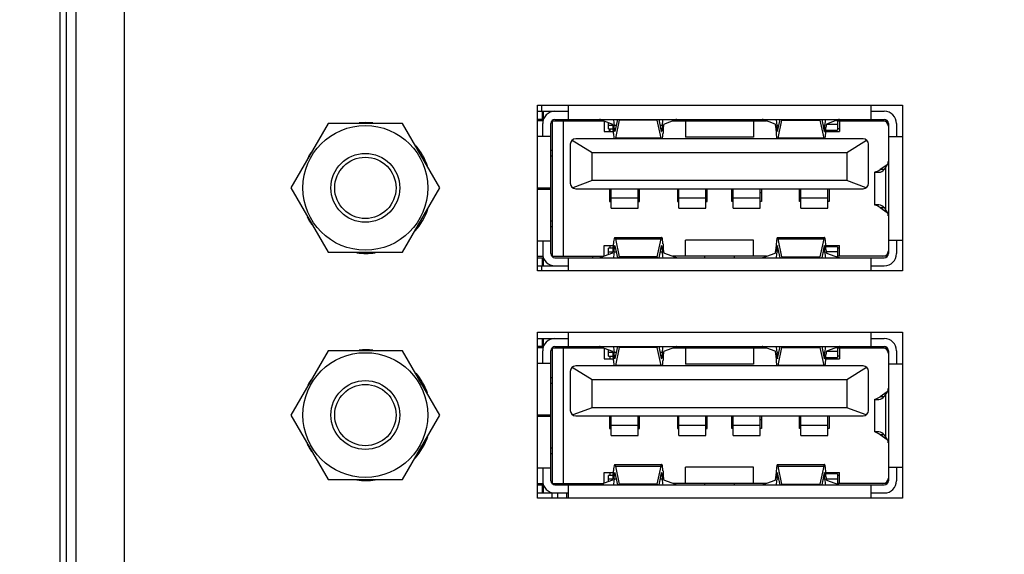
# Model space of a CAD drawing. Header units: inches. Extents: x 0 to 34, y 0 to 22.
# Tile 75 of 101: x 13.944 to 15.374, y 17.164 to 17.94. Entities that reach past the tile are written whole.
import ezdxf

# ---------------------------------------------------------------- set-up
doc = ezdxf.new("R2010")
doc.units = ezdxf.units.IN
doc.header["$LTSCALE"] = 1.87
doc.header["$MEASUREMENT"] = 0
doc.layers.get('0').update_dxf_attribs({"linetype": 'CONTINUOUS'})
for name, color, linetype in [('02___PRT_ALL_AXES', 7, 'CONTINUOUS'), ('DIMENSIONS', 7, 'CONTINUOUS'), ('ECAD_696540_01_39_0_65MM_THERM_', 7, 'CONTINUOUS'), ('ECAD_697391_01_47_0MM_10_1MMX14', 7, 'CONTINUOUS'), ('ECAD_711836_01_24_R_2_0603_PKO_', 7, 'CONTINUOUS'), ('ECAD_714577_01_98__4_DLW5BTN102', 7, 'CONTINUOUS'), ('ECAD_716276_01_122_C7343_REV2', 7, 'CONTINUOUS'), ('ECAD_716521_01_60_C0805_REV2', 7, 'CONTINUOUS'), ('THREAD', 7, 'CONTINUOUS')]:
    doc.layers.add(name, color=color, linetype=linetype)
doc.styles.get("Standard").update_dxf_attribs({"font": 'txt', "width": 0.8})
doc.dimstyles.new('DIMSTYLE_2', dxfattribs={"dimtxt": 0.125, "dimasz": 0.18, "dimexe": 0.125, "dimexo": 0.0625, "dimgap": 0.0625, "dimtad": 0, "dimtih": 1, "dimtoh": 1, "dimzin": 4, "dimdsep": 46, "dimtxsty": 'STANDARD', "dimblk": '_FILLED', "dimblk1": '_FILLED', "dimblk2": '_FILLED', "dimcen": 0.09, "dimazin": 1, "dimtp": 0.01, "dimtm": 0.01, "dimtfac": 1, "dimtofl": 0, "dimtmove": 0, "dimatfit": 3, "dimldrblk": '_FILLED', "dimfxl": 1, "dimtolj": 1, "dimtzin": 4, "dimarcsym": 0})

# ---------------------------------------------------------------- blocks, each defined once
blk = doc.blocks.new('_FILLED')
at = {"color": 0, "linetype": 'BYBLOCK'}
blk.add_solid([(0, 0), (-1, 0.1736), (-1, -0.1736)], dxfattribs=at)
blk = doc.blocks.new('*D22')
at = {"layer": 'DIMENSIONS', "color": 2, "linetype": 'CONTINUOUS'}
for p, q in [((12.4225, 17.2479), (12.305, 17.2479)), ((12.4225, 16.7334), (12.4225, 17.2479)), ((16.8544, 16.7334), (12.2975, 16.7334)), ((14.2376, 16.3968), (12.2975, 16.3968)), ((12.4225, 16.3968), (12.4225, 16.0368))]:
    blk.add_line(p, q, dxfattribs=at)
at = {"layer": 'DIMENSIONS', "color": 2, "linetype": 'CONTINUOUS', "xscale": 0.18, "yscale": 0.18, "zscale": 0.18}
for p, rotation in [((12.4225, 16.7334), 270), ((12.4225, 16.3968), 90)]:
    blk.add_blockref('_FILLED', p, dxfattribs=dict(at, rotation=rotation))
at = {"layer": 'DIMENSIONS', "color": 2, "linetype": 'CONTINUOUS', "insert": (12.2425, 17.3104), "char_height": 0.125, "width": 0.925, "attachment_point": 3, "line_spacing_factor": 0.9}
blk.add_mtext('.34{\\ftxt.shx;\\W1.000000;\\H0.125000; }[8.6]', dxfattribs=at)

msp = doc.modelspace()

# ---------------------------------------------------------------- linework, layer by layer
at = {"color": 7, "linetype": 'CONTINUOUS'}
for p, q in [((14.0022, 19.6896), (14.0022, 16.5722)), ((14.0118, 16.5722), (14.0118, 19.6896)), ((14.7407, 17.7953), (14.7407, 17.8162)), ((15.1797, 17.8162), (15.1797, 17.7953)), ((14.6957, 17.8071), (14.7407, 17.8071)), ((14.7023, 17.8071), (14.7023, 17.7953)), ((14.7045, 17.7958), (14.7045, 17.8071)), ((15.1797, 17.8071), (15.1993, 17.8071)), ((14.3918, 17.7894), (14.3378, 17.6959)), ((14.4998, 17.7894), (14.3918, 17.7894)), ((14.5538, 17.6959), (14.4998, 17.7894)), ((14.7044, 17.7953), (14.6957, 17.7953)), ((14.7037, 17.7933), (14.6957, 17.7933)), ((14.7033, 17.7711), (14.7033, 17.7894)), ((14.7151, 17.6004), (14.7151, 17.7894)), ((14.7166, 17.7933), (14.792, 17.7933)), ((14.7171, 17.7933), (14.7171, 17.5965)), ((14.721, 17.7953), (15.1993, 17.7953)), ((14.7328, 17.7933), (14.7328, 17.5965)), ((14.7874, 17.795), (14.8047, 17.7886)), ((14.7927, 17.7931), (14.7927, 17.7776)), ((14.7988, 17.7815), (14.7988, 17.7908)), ((14.8054, 17.7867), (14.7988, 17.7867)), ((14.8077, 17.7789), (14.8073, 17.7872)), ((14.8073, 17.7872), (14.8101, 17.7872)), ((14.8118, 17.7953), (14.8081, 17.7779)), ((14.8145, 17.7941), (14.8091, 17.7681)), ((14.8145, 17.7941), (14.8144, 17.7953)), ((14.8696, 17.7941), (14.8145, 17.7941)), ((14.8697, 17.7953), (14.8696, 17.7941)), ((14.8751, 17.7681), (14.8696, 17.7941)), ((14.876, 17.7779), (14.8723, 17.7953)), ((14.874, 17.7872), (14.8768, 17.7872)), ((14.8768, 17.7872), (14.8764, 17.7789)), ((14.8794, 17.7886), (14.8967, 17.795)), ((14.8921, 17.7933), (15.0282, 17.7933)), ((14.9108, 17.7933), (14.9108, 17.7697)), ((14.9385, 17.7953), (14.9385, 17.7933)), ((14.9818, 17.7953), (14.9818, 17.7933)), ((15.0092, 17.7933), (15.0092, 17.7697)), ((15.041, 17.7886), (15.0236, 17.795)), ((15.0435, 17.7872), (15.0439, 17.7789)), ((15.0435, 17.7872), (15.0463, 17.7872)), ((15.0444, 17.7779), (15.048, 17.7953)), ((15.0453, 17.7681), (15.0507, 17.7941)), ((15.0506, 17.7953), (15.0507, 17.7941)), ((15.0507, 17.7941), (15.1058, 17.7941)), ((15.1058, 17.7941), (15.1059, 17.7953)), ((15.1058, 17.7941), (15.1113, 17.7681)), ((15.1086, 17.7953), (15.1122, 17.7779)), ((15.1103, 17.7872), (15.113, 17.7872)), ((15.1126, 17.7789), (15.113, 17.7872)), ((15.1314, 17.788), (15.1152, 17.788)), ((15.1329, 17.795), (15.1156, 17.7886)), ((15.1299, 17.7939), (15.1314, 17.7939)), ((15.1314, 17.7945), (15.1314, 17.7796)), ((15.1314, 17.7933), (15.2037, 17.7933)), ((15.1344, 17.7933), (15.1344, 17.7776)), ((15.2053, 17.7894), (15.2053, 17.6004)), ((15.2171, 17.7894), (15.2171, 17.7703)), ((14.6957, 17.7711), (14.7151, 17.7711)), ((14.7927, 17.7776), (14.806, 17.7776)), ((14.7988, 17.7815), (14.8058, 17.7815)), ((14.8009, 17.7815), (14.8009, 17.7776)), ((14.8061, 17.7751), (14.8057, 17.7833)), ((14.8083, 17.7789), (14.8077, 17.7789)), ((14.8764, 17.7789), (14.8758, 17.7789)), ((14.8784, 17.7833), (14.878, 17.7751)), ((15.042, 17.7833), (15.0424, 17.7751)), ((15.0446, 17.7789), (15.0439, 17.7789)), ((15.1126, 17.7789), (15.112, 17.7789)), ((15.1142, 17.7751), (15.1146, 17.7833)), ((15.1143, 17.7776), (15.1344, 17.7776)), ((15.1144, 17.7796), (15.1314, 17.7796)), ((15.1344, 17.7815), (15.1314, 17.7815)), ((14.7434, 17.7593), (14.7434, 17.7026)), ((14.7463, 17.7654), (14.7749, 17.7475)), ((15.1686, 17.7672), (14.7513, 17.7672)), ((14.8751, 17.7681), (14.8091, 17.7681)), ((15.0092, 17.7697), (14.9108, 17.7697)), ((15.1113, 17.7681), (15.0453, 17.7681)), ((15.145, 17.7475), (15.1736, 17.7654)), ((15.1765, 17.7026), (15.1765, 17.7593)), ((15.2053, 17.7703), (15.2257, 17.7703)), ((14.7171, 17.75), (14.7151, 17.75)), ((14.7749, 17.7065), (14.7749, 17.7475)), ((14.7749, 17.7475), (15.145, 17.7475)), ((15.145, 17.7475), (15.145, 17.7065)), ((14.7151, 17.7422), (14.7171, 17.7422)), ((15.2037, 17.7296), (15.1933, 17.7224)), ((15.1856, 17.7186), (15.1856, 17.719)), ((15.1856, 17.6713), (15.1856, 17.7186)), ((15.1861, 17.7185), (15.1915, 17.7185)), ((15.1988, 17.7224), (15.1933, 17.7224)), ((15.1999, 17.7236), (15.2012, 17.7251)), ((15.2012, 17.7251), (15.2012, 17.6647)), ((14.7749, 17.7065), (14.747, 17.696)), ((15.145, 17.7065), (14.7749, 17.7065)), ((15.173, 17.696), (15.145, 17.7065)), ((14.3378, 17.6959), (14.3918, 17.6024)), ((14.4998, 17.6024), (14.5538, 17.6959)), ((14.7151, 17.6957), (14.6957, 17.6957)), ((14.6957, 17.6941), (14.7151, 17.6941)), ((14.7013, 17.6941), (14.7013, 17.6957)), ((14.7033, 17.6941), (14.7033, 17.6957)), ((14.7033, 17.6942), (14.7151, 17.6942)), ((14.7513, 17.6947), (15.1686, 17.6947)), ((14.8005, 17.6947), (14.8005, 17.6762)), ((14.8025, 17.6889), (14.8005, 17.6889)), ((14.8025, 17.6664), (14.8025, 17.6947)), ((14.8419, 17.6664), (14.8419, 17.6947)), ((14.8438, 17.6889), (14.8419, 17.6889)), ((14.8438, 17.6762), (14.8438, 17.6947)), ((14.899, 17.6947), (14.899, 17.6762)), ((14.9009, 17.6889), (14.899, 17.6889)), ((14.9009, 17.6664), (14.9009, 17.6947)), ((14.9403, 17.6664), (14.9403, 17.6947)), ((14.9423, 17.6889), (14.9403, 17.6889)), ((14.9423, 17.6762), (14.9423, 17.6947)), ((14.9777, 17.6762), (14.9777, 17.6947)), ((14.9797, 17.6889), (14.9777, 17.6889)), ((14.9797, 17.6664), (14.9797, 17.6947)), ((15.019, 17.6664), (15.019, 17.6947)), ((15.021, 17.6889), (15.019, 17.6889)), ((15.021, 17.6947), (15.021, 17.6762)), ((15.0761, 17.6762), (15.0761, 17.6947)), ((15.0781, 17.6889), (15.0761, 17.6889)), ((15.0781, 17.6664), (15.0781, 17.6947)), ((15.1175, 17.6664), (15.1175, 17.6947)), ((15.1194, 17.6947), (15.1194, 17.6762)), ((14.8005, 17.6762), (14.8025, 17.6762)), ((14.8419, 17.6809), (14.8025, 17.6809)), ((14.8419, 17.6762), (14.8438, 17.6762)), ((14.899, 17.6762), (14.9009, 17.6762)), ((14.9403, 17.6809), (14.9009, 17.6809)), ((14.9403, 17.6762), (14.9423, 17.6762)), ((14.9797, 17.6762), (14.9777, 17.6762)), ((15.019, 17.6809), (14.9797, 17.6809)), ((15.021, 17.6762), (15.019, 17.6762)), ((15.0781, 17.6762), (15.0761, 17.6762)), ((15.1175, 17.6809), (15.0781, 17.6809)), ((15.1194, 17.6762), (15.1175, 17.6762)), ((15.1856, 17.6709), (15.1856, 17.6712)), ((15.1915, 17.6713), (15.1861, 17.6713)), ((14.8025, 17.6664), (14.8419, 17.6664)), ((14.9009, 17.6664), (14.9403, 17.6664)), ((14.9797, 17.6664), (15.019, 17.6664)), ((15.0781, 17.6664), (15.1175, 17.6664)), ((15.1933, 17.6674), (15.2037, 17.6602)), ((15.1933, 17.6674), (15.1988, 17.6674)), ((15.2012, 17.6647), (15.1999, 17.6662)), ((14.7171, 17.6477), (14.7151, 17.6477)), ((14.7151, 17.6398), (14.7171, 17.6398)), ((14.7151, 17.6187), (14.6957, 17.6187)), ((14.7033, 17.6187), (14.7033, 17.6004)), ((14.8057, 17.6065), (14.8061, 17.6148)), ((14.808, 17.624), (14.8761, 17.624)), ((14.8091, 17.6217), (14.8145, 17.5957)), ((14.8091, 17.6217), (14.8751, 17.6217)), ((14.8696, 17.5957), (14.8751, 17.6217)), ((14.878, 17.6148), (14.8784, 17.6065)), ((14.9108, 17.5965), (14.9108, 17.6201)), ((15.0092, 17.6201), (14.9108, 17.6201)), ((15.0092, 17.5965), (15.0092, 17.6201)), ((15.0424, 17.6148), (15.042, 17.6065)), ((15.0442, 17.624), (15.1124, 17.624)), ((15.0507, 17.5957), (15.0453, 17.6217)), ((15.0453, 17.6217), (15.1113, 17.6217)), ((15.1113, 17.6217), (15.1058, 17.5957)), ((15.1146, 17.6065), (15.1142, 17.6148)), ((15.2257, 17.6195), (15.2053, 17.6195)), ((15.2171, 17.6195), (15.2171, 17.6004)), ((14.3918, 17.6024), (14.4998, 17.6024)), ((14.8047, 17.6012), (14.7874, 17.5948)), ((14.7927, 17.5967), (14.7927, 17.6122)), ((14.7927, 17.6122), (14.806, 17.6122)), ((14.7988, 17.599), (14.7988, 17.6083)), ((14.8058, 17.6083), (14.7988, 17.6083)), ((14.7988, 17.6031), (14.8054, 17.6031)), ((14.8009, 17.6122), (14.8009, 17.6083)), ((14.8073, 17.6027), (14.8077, 17.6109)), ((14.8101, 17.6027), (14.8073, 17.6027)), ((14.8077, 17.6109), (14.8083, 17.6109)), ((14.8081, 17.6119), (14.8118, 17.5945)), ((14.8723, 17.5945), (14.876, 17.6119)), ((14.8768, 17.6027), (14.874, 17.6027)), ((14.8758, 17.6109), (14.8764, 17.6109)), ((14.8764, 17.6109), (14.8768, 17.6027)), ((14.8967, 17.5948), (14.8794, 17.6012)), ((15.0236, 17.5948), (15.041, 17.6012)), ((15.0439, 17.6109), (15.0435, 17.6027)), ((15.0463, 17.6027), (15.0435, 17.6027)), ((15.0439, 17.6109), (15.0446, 17.6109)), ((15.048, 17.5945), (15.0444, 17.6119)), ((15.1122, 17.6119), (15.1086, 17.5945)), ((15.113, 17.6027), (15.1103, 17.6027)), ((15.112, 17.6109), (15.1126, 17.6109)), ((15.113, 17.6027), (15.1126, 17.6109)), ((15.1143, 17.6122), (15.1344, 17.6122)), ((15.1314, 17.6103), (15.1144, 17.6103)), ((15.1149, 17.6034), (15.1314, 17.6034)), ((15.1156, 17.6012), (15.1329, 17.5948)), ((15.1314, 17.6103), (15.1314, 17.5953)), ((15.1344, 17.6083), (15.1314, 17.6083)), ((15.1344, 17.5965), (15.1344, 17.6122)), ((14.6957, 17.5965), (14.7037, 17.5965)), ((14.6957, 17.5945), (14.7044, 17.5945)), ((14.7023, 17.5945), (14.7023, 17.5827)), ((14.7045, 17.5827), (14.7045, 17.594)), ((14.7166, 17.5965), (14.792, 17.5965)), ((14.721, 17.5945), (15.1993, 17.5945)), ((14.7407, 17.5752), (14.7407, 17.5945)), ((14.8144, 17.5945), (14.8145, 17.5957)), ((14.8696, 17.5957), (14.8145, 17.5957)), ((14.8696, 17.5957), (14.8697, 17.5945)), ((15.0282, 17.5965), (14.8921, 17.5965)), ((14.9385, 17.5945), (14.9385, 17.5965)), ((14.9818, 17.5945), (14.9818, 17.5965)), ((15.0507, 17.5957), (15.0506, 17.5945)), ((15.0507, 17.5957), (15.1058, 17.5957)), ((15.1059, 17.5945), (15.1058, 17.5957)), ((15.1314, 17.5957), (15.1305, 17.5957)), ((15.2037, 17.5965), (15.1314, 17.5965)), ((15.1797, 17.5945), (15.1797, 17.5752)), ((14.6957, 17.5827), (14.7407, 17.5827)), ((15.1797, 17.5827), (15.1993, 17.5827)), ((14.7407, 17.4653), (14.7407, 17.4862)), ((15.1797, 17.4862), (15.1797, 17.4653)), ((14.6957, 17.4771), (14.7407, 17.4771)), ((14.7023, 17.4771), (14.7023, 17.4653)), ((14.7045, 17.4658), (14.7045, 17.4771)), ((15.1797, 17.4771), (15.1993, 17.4771)), ((14.3918, 17.4594), (14.3378, 17.3659)), ((14.4998, 17.4594), (14.3918, 17.4594)), ((14.5538, 17.3659), (14.4998, 17.4594)), ((14.7044, 17.4653), (14.6957, 17.4653)), ((14.7037, 17.4633), (14.6957, 17.4633)), ((14.7033, 17.4411), (14.7033, 17.4594)), ((14.7151, 17.2704), (14.7151, 17.4594)), ((14.7166, 17.4633), (14.792, 17.4633)), ((14.7171, 17.4633), (14.7171, 17.2665)), ((14.721, 17.4653), (15.1993, 17.4653)), ((14.7328, 17.4633), (14.7328, 17.2665)), ((14.7874, 17.465), (14.8047, 17.4586)), ((14.7927, 17.4631), (14.7927, 17.4476)), ((14.7988, 17.4515), (14.7988, 17.4608)), ((14.8054, 17.4567), (14.7988, 17.4567)), ((14.8077, 17.4489), (14.8073, 17.4572)), ((14.8073, 17.4572), (14.8101, 17.4572)), ((14.8118, 17.4653), (14.8081, 17.4479)), ((14.8145, 17.4641), (14.8091, 17.4381)), ((14.8145, 17.4641), (14.8144, 17.4653)), ((14.8696, 17.4641), (14.8145, 17.4641)), ((14.8697, 17.4653), (14.8696, 17.4641)), ((14.8751, 17.4381), (14.8696, 17.4641)), ((14.876, 17.4479), (14.8723, 17.4653)), ((14.874, 17.4572), (14.8768, 17.4572)), ((14.8768, 17.4572), (14.8764, 17.4489)), ((14.8794, 17.4586), (14.8967, 17.465)), ((14.8921, 17.4633), (15.0282, 17.4633)), ((14.9108, 17.4633), (14.9108, 17.4397)), ((14.9385, 17.4653), (14.9385, 17.4633)), ((14.9818, 17.4653), (14.9818, 17.4633)), ((15.0092, 17.4633), (15.0092, 17.4397)), ((15.041, 17.4586), (15.0236, 17.465)), ((15.0435, 17.4572), (15.0439, 17.4489)), ((15.0435, 17.4572), (15.0463, 17.4572)), ((15.0444, 17.4479), (15.048, 17.4653)), ((15.0453, 17.4381), (15.0507, 17.4641)), ((15.0506, 17.4653), (15.0507, 17.4641)), ((15.0507, 17.4641), (15.1058, 17.4641)), ((15.1058, 17.4641), (15.1059, 17.4653)), ((15.1058, 17.4641), (15.1113, 17.4381)), ((15.1086, 17.4653), (15.1122, 17.4479)), ((15.1103, 17.4572), (15.113, 17.4572)), ((15.1126, 17.4489), (15.113, 17.4572)), ((15.1314, 17.458), (15.1152, 17.458)), ((15.1329, 17.465), (15.1156, 17.4586)), ((15.1299, 17.4639), (15.1314, 17.4639)), ((15.1314, 17.4645), (15.1314, 17.4496)), ((15.1314, 17.4633), (15.2037, 17.4633)), ((15.1344, 17.4633), (15.1344, 17.4476)), ((15.2053, 17.4594), (15.2053, 17.2704)), ((15.2171, 17.4594), (15.2171, 17.4403)), ((14.7927, 17.4476), (14.806, 17.4476)), ((14.7988, 17.4515), (14.8058, 17.4515)), ((14.8009, 17.4515), (14.8009, 17.4476)), ((14.8061, 17.4451), (14.8057, 17.4533)), ((14.8083, 17.4489), (14.8077, 17.4489)), ((14.8764, 17.4489), (14.8758, 17.4489)), ((14.8784, 17.4533), (14.878, 17.4451)), ((15.042, 17.4533), (15.0424, 17.4451)), ((15.0446, 17.4489), (15.0439, 17.4489)), ((15.1126, 17.4489), (15.112, 17.4489)), ((15.1142, 17.4451), (15.1146, 17.4533)), ((15.1143, 17.4476), (15.1344, 17.4476)), ((15.1144, 17.4496), (15.1314, 17.4496)), ((15.1344, 17.4515), (15.1314, 17.4515)), ((14.6957, 17.4411), (14.7151, 17.4411)), ((14.7434, 17.4293), (14.7434, 17.3726)), ((14.7463, 17.4354), (14.7749, 17.4175)), ((15.1686, 17.4372), (14.7513, 17.4372)), ((14.8751, 17.4381), (14.8091, 17.4381)), ((15.0092, 17.4397), (14.9108, 17.4397)), ((15.1113, 17.4381), (15.0453, 17.4381)), ((15.145, 17.4175), (15.1736, 17.4354)), ((15.1765, 17.3726), (15.1765, 17.4293)), ((15.2053, 17.4403), (15.2257, 17.4403)), ((14.7171, 17.42), (14.7151, 17.42)), ((14.7749, 17.3765), (14.7749, 17.4175)), ((14.7749, 17.4175), (15.145, 17.4175)), ((15.145, 17.4175), (15.145, 17.3765)), ((14.7151, 17.4122), (14.7171, 17.4122)), ((15.2037, 17.3996), (15.1933, 17.3924)), ((15.1856, 17.3886), (15.1856, 17.389)), ((15.1856, 17.3413), (15.1856, 17.3886)), ((15.1861, 17.3885), (15.1915, 17.3885)), ((15.1988, 17.3924), (15.1933, 17.3924)), ((15.1999, 17.3936), (15.2012, 17.3951)), ((15.2012, 17.3951), (15.2012, 17.3347)), ((14.7749, 17.3765), (14.747, 17.366)), ((15.145, 17.3765), (14.7749, 17.3765)), ((15.173, 17.366), (15.145, 17.3765)), ((14.3378, 17.3659), (14.3918, 17.2724)), ((14.4998, 17.2724), (14.5538, 17.3659)), ((14.7151, 17.3657), (14.6957, 17.3657)), ((14.6957, 17.3641), (14.7151, 17.3641)), ((14.7013, 17.3641), (14.7013, 17.3657)), ((14.7033, 17.3641), (14.7033, 17.3657)), ((14.7033, 17.3642), (14.7151, 17.3642)), ((14.7513, 17.3647), (15.1686, 17.3647)), ((14.8005, 17.3647), (14.8005, 17.3462)), ((14.8025, 17.3589), (14.8005, 17.3589)), ((14.8025, 17.3364), (14.8025, 17.3647)), ((14.8419, 17.3364), (14.8419, 17.3647)), ((14.8438, 17.3589), (14.8419, 17.3589)), ((14.8438, 17.3462), (14.8438, 17.3647)), ((14.899, 17.3647), (14.899, 17.3462)), ((14.9009, 17.3589), (14.899, 17.3589)), ((14.9009, 17.3364), (14.9009, 17.3647)), ((14.9403, 17.3364), (14.9403, 17.3647)), ((14.9423, 17.3589), (14.9403, 17.3589)), ((14.9423, 17.3462), (14.9423, 17.3647)), ((14.9777, 17.3462), (14.9777, 17.3647)), ((14.9797, 17.3589), (14.9777, 17.3589)), ((14.9797, 17.3364), (14.9797, 17.3647)), ((15.019, 17.3364), (15.019, 17.3647)), ((15.021, 17.3589), (15.019, 17.3589)), ((15.021, 17.3647), (15.021, 17.3462)), ((15.0761, 17.3462), (15.0761, 17.3647)), ((15.0781, 17.3589), (15.0761, 17.3589)), ((15.0781, 17.3364), (15.0781, 17.3647)), ((15.1175, 17.3364), (15.1175, 17.3647)), ((15.1194, 17.3647), (15.1194, 17.3462)), ((14.8005, 17.3462), (14.8025, 17.3462)), ((14.8419, 17.3509), (14.8025, 17.3509)), ((14.8419, 17.3462), (14.8438, 17.3462)), ((14.899, 17.3462), (14.9009, 17.3462)), ((14.9403, 17.3509), (14.9009, 17.3509)), ((14.9403, 17.3462), (14.9423, 17.3462)), ((14.9797, 17.3462), (14.9777, 17.3462)), ((15.019, 17.3509), (14.9797, 17.3509)), ((15.021, 17.3462), (15.019, 17.3462)), ((15.0781, 17.3462), (15.0761, 17.3462)), ((15.1175, 17.3509), (15.0781, 17.3509)), ((15.1194, 17.3462), (15.1175, 17.3462)), ((14.8025, 17.3364), (14.8419, 17.3364)), ((14.9009, 17.3364), (14.9403, 17.3364)), ((14.9797, 17.3364), (15.019, 17.3364)), ((15.0781, 17.3364), (15.1175, 17.3364)), ((15.1856, 17.3409), (15.1856, 17.3412)), ((15.1915, 17.3413), (15.1861, 17.3413)), ((15.1933, 17.3374), (15.2037, 17.3302)), ((15.1933, 17.3374), (15.1988, 17.3374)), ((15.2012, 17.3347), (15.1999, 17.3362)), ((14.7171, 17.3177), (14.7151, 17.3177)), ((14.7151, 17.3098), (14.7171, 17.3098)), ((14.7151, 17.2887), (14.6957, 17.2887)), ((14.7033, 17.2887), (14.7033, 17.2704)), ((14.808, 17.294), (14.8761, 17.294)), ((14.8091, 17.2917), (14.8145, 17.2657)), ((14.8091, 17.2917), (14.8751, 17.2917)), ((14.8696, 17.2657), (14.8751, 17.2917)), ((14.9108, 17.2665), (14.9108, 17.2901)), ((15.0092, 17.2901), (14.9108, 17.2901)), ((15.0092, 17.2665), (15.0092, 17.2901)), ((15.0442, 17.294), (15.1124, 17.294)), ((15.0507, 17.2657), (15.0453, 17.2917)), ((15.0453, 17.2917), (15.1113, 17.2917)), ((15.1113, 17.2917), (15.1058, 17.2657)), ((15.2257, 17.2895), (15.2053, 17.2895)), ((15.2171, 17.2895), (15.2171, 17.2704)), ((14.3918, 17.2724), (14.4998, 17.2724)), ((14.8047, 17.2712), (14.7874, 17.2648)), ((14.7927, 17.2667), (14.7927, 17.2822)), ((14.7927, 17.2822), (14.806, 17.2822)), ((14.7988, 17.269), (14.7988, 17.2783)), ((14.8058, 17.2783), (14.7988, 17.2783)), ((14.7988, 17.2731), (14.8054, 17.2731)), ((14.8009, 17.2822), (14.8009, 17.2783)), ((14.8057, 17.2765), (14.8061, 17.2848)), ((14.8073, 17.2727), (14.8077, 17.2809)), ((14.8101, 17.2727), (14.8073, 17.2727)), ((14.8077, 17.2809), (14.8083, 17.2809)), ((14.8081, 17.2819), (14.8118, 17.2645)), ((14.8723, 17.2645), (14.876, 17.2819)), ((14.8768, 17.2727), (14.874, 17.2727)), ((14.8758, 17.2809), (14.8764, 17.2809)), ((14.8764, 17.2809), (14.8768, 17.2727)), ((14.878, 17.2848), (14.8784, 17.2765)), ((14.8967, 17.2648), (14.8794, 17.2712)), ((15.0236, 17.2648), (15.041, 17.2712)), ((15.0424, 17.2848), (15.042, 17.2765)), ((15.0439, 17.2809), (15.0435, 17.2727)), ((15.0463, 17.2727), (15.0435, 17.2727)), ((15.0439, 17.2809), (15.0446, 17.2809)), ((15.048, 17.2645), (15.0444, 17.2819)), ((15.1122, 17.2819), (15.1086, 17.2645)), ((15.113, 17.2727), (15.1103, 17.2727)), ((15.112, 17.2809), (15.1126, 17.2809)), ((15.113, 17.2727), (15.1126, 17.2809)), ((15.1146, 17.2765), (15.1142, 17.2848)), ((15.1143, 17.2822), (15.1344, 17.2822)), ((15.1314, 17.2803), (15.1144, 17.2803)), ((15.1149, 17.2734), (15.1314, 17.2734)), ((15.1156, 17.2712), (15.1329, 17.2648)), ((15.1314, 17.2803), (15.1314, 17.2653)), ((15.1344, 17.2783), (15.1314, 17.2783)), ((15.1344, 17.2665), (15.1344, 17.2822)), ((14.6957, 17.2665), (14.7037, 17.2665)), ((14.6957, 17.2645), (14.7044, 17.2645)), ((14.7023, 17.2645), (14.7023, 17.2527)), ((14.7045, 17.2527), (14.7045, 17.264)), ((14.7166, 17.2665), (14.792, 17.2665)), ((14.721, 17.2645), (15.1993, 17.2645)), ((14.7407, 17.2452), (14.7407, 17.2645)), ((14.8144, 17.2645), (14.8145, 17.2657)), ((14.8696, 17.2657), (14.8145, 17.2657)), ((14.8696, 17.2657), (14.8697, 17.2645)), ((15.0282, 17.2665), (14.8921, 17.2665)), ((14.9385, 17.2645), (14.9385, 17.2665)), ((14.9818, 17.2645), (14.9818, 17.2665)), ((15.0507, 17.2657), (15.0506, 17.2645)), ((15.0507, 17.2657), (15.1058, 17.2657)), ((15.1059, 17.2645), (15.1058, 17.2657)), ((15.1314, 17.2657), (15.1305, 17.2657)), ((15.2037, 17.2665), (15.1314, 17.2665)), ((15.1797, 17.2645), (15.1797, 17.2452)), ((14.6957, 17.2527), (14.7407, 17.2527)), ((15.1797, 17.2527), (15.1993, 17.2527))]:
    msp.add_line(p, q, dxfattribs=at)
at = {"color": 3, "linetype": 'CONTINUOUS'}
for p, q in [((14.026, 16.6062), (14.026, 19.6562)), ((14.096, 16.6062), (14.096, 19.6562))]:
    msp.add_line(p, q, dxfattribs=at)
at = {"color": 7, "linetype": 'CONTINUOUS'}
for centre in [(14.4458, 17.6959), (14.4458, 17.3659)]:
    msp.add_circle(centre, 0.0906, dxfattribs=at)
for centre, radius, start, end in [((14.721, 17.7894), 0.0177, 90, 180), ((15.1993, 17.7894), 0.0177, 0, 90), ((14.721, 17.7894), 0.00591, 90, 180), ((15.1974, 17.7855), 0.00787, 0, 90), ((15.1993, 17.7894), 0.00591, 0, 90), ((14.7513, 17.7593), 0.00787, 90, 180), ((15.1686, 17.7593), 0.00787, 0, 90), ((14.7513, 17.7026), 0.00787, 180, 270), ((15.1686, 17.7026), 0.00787, 270, 360), ((14.721, 17.6004), 0.0177, 180, 270), ((14.721, 17.6004), 0.00591, 180, 270), ((15.1974, 17.6044), 0.00787, 270, 360), ((15.1993, 17.6004), 0.0177, 270, 360), ((15.1993, 17.6004), 0.00591, 270, 360), ((14.721, 17.4594), 0.0177, 90, 180), ((15.1993, 17.4594), 0.0177, 0, 90), ((14.721, 17.4594), 0.00591, 90, 180), ((15.1974, 17.4555), 0.00787, 0, 90), ((15.1993, 17.4594), 0.00591, 0, 90), ((14.7513, 17.4293), 0.00787, 90, 180), ((15.1686, 17.4293), 0.00787, 0, 90), ((14.7513, 17.3726), 0.00787, 180, 270), ((15.1686, 17.3726), 0.00787, 270, 360), ((15.1974, 17.2744), 0.00787, 270, 360), ((14.721, 17.2704), 0.0177, 180, 270), ((14.721, 17.2704), 0.00591, 180, 270), ((15.1993, 17.2704), 0.0177, 270, 360), ((15.1993, 17.2704), 0.00591, 270, 360)]:
    msp.add_arc(centre, radius, start, end, dxfattribs=at)
for centre, major_axis, ratio, start_param, end_param in [((14.786, 17.5985), (0, 0.1969), 0.141378, -0.05236, 0), ((14.8047, 17.7808), (0, 0.00787), 0.141378, -1.239184, -0.05236), ((14.8047, 17.7808), (0, 0.0197), 0.141378, -1.239184, -0.733099), ((14.8794, 17.7808), (0, 0.0197), 0.141378, 0.733098, 1.239184), ((14.8794, 17.7808), (0, 0.00787), 0.141378, 0.05236, 1.239184), ((14.8982, 17.5985), (0, 0.1969), 0.141378, 0, 0.05236), ((15.0222, 17.5985), (0, 0.1969), 0.141378, -0.05236, 0), ((15.0409, 17.7808), (0, 0.00787), 0.141378, -1.239184, -0.05236), ((15.0409, 17.7808), (0, 0.0197), 0.141378, -1.239184, -0.733099), ((15.1157, 17.7808), (0, 0.0197), 0.141378, 0.733099, 1.239184), ((15.1157, 17.7808), (0, 0.00787), 0.141378, 0.05236, 1.239184), ((15.1344, 17.5985), (0, 0.1969), 0.141378, 0, 0.05236), ((14.808, 17.7796), (0, 0.0138), 0.141378, -4.380776, -3.592619), ((14.808, 17.7796), (0, 0.00197), 0.141378, -4.380776, -2.548181), ((14.8761, 17.7796), (0, 0.00197), 0.141378, 2.548181, 4.380776), ((14.8761, 17.7796), (0, 0.0138), 0.141378, -2.690566, -1.902409), ((15.0442, 17.7796), (0, 0.0138), 0.141378, -4.380776, -3.592619), ((15.0442, 17.7796), (0, 0.00197), 0.141378, -4.380776, -2.548181), ((15.1124, 17.7796), (0, 0.00197), 0.141378, 2.548181, 4.380776), ((15.1124, 17.7796), (0, 0.0138), 0.141378, -2.690566, -1.902409), ((14.808, 17.7796), (0, 0.0138), 0.141378, -2.690566, -2.548181), ((14.8761, 17.7796), (0, 0.0138), 0.141378, -3.735005, -3.592619), ((15.0442, 17.7796), (0, 0.0138), 0.141378, -2.690566, -2.548181), ((15.1124, 17.7796), (0, 0.0138), 0.141378, -3.735005, -3.592619), ((14.969, 17.7353), (0.2362, 0), 0.23206, -0.186487, -0.018516), ((15.1659, 17.7318), (0.0394, 0), 0.202398, -0.286051, -0.247527), ((15.1818, 17.9154), (0, 0.1969), 0.294118, -3.076101, -2.941893), ((15.1861, 17.9154), (0, 0.1969), 0.188679, -3.157038, -3.141593), ((15.1915, 17.9154), (0, 0.1969), 0.188679, -3.141593, -2.913569), ((15.1861, 17.4744), (0, 0.1969), 0.188679, 0, 0.015445), ((15.1818, 17.4744), (0, 0.1969), 0.294118, -0.1997, -0.065491), ((15.1915, 17.4744), (0, 0.1969), 0.188679, -0.228024, 0), ((14.969, 17.6545), (0.2362, 0), 0.23206, 0.018516, 0.186487), ((15.1659, 17.658), (0.0394, 0), 0.202398, 0.247527, 0.286051), ((14.808, 17.6103), (0, 0.0138), 0.141378, -0.593412, 1.239184), ((14.8761, 17.6103), (0, 0.0138), 0.141378, 5.044002, 6.876597), ((15.0442, 17.6103), (0, 0.0138), 0.141378, -0.593412, 1.239184), ((15.1124, 17.6103), (0, 0.0138), 0.141378, 5.044002, 6.876597), ((14.8047, 17.6091), (0, 0.00787), 0.141378, -3.089233, -1.902409), ((14.8047, 17.6091), (0, 0.0197), 0.141378, -2.408494, -1.902409), ((14.808, 17.6103), (0, 0.00197), 0.141378, 5.689773, 7.522369), ((14.8761, 17.6103), (0, 0.00197), 0.141378, -1.239184, 0.593412), ((14.8794, 17.6091), (0, 0.0197), 0.141378, -4.380776, -3.874691), ((14.8794, 17.6091), (0, 0.00787), 0.141378, -4.380776, -3.193953), ((15.0409, 17.6091), (0, 0.00787), 0.141378, -3.089233, -1.902409), ((15.0409, 17.6091), (0, 0.0197), 0.141378, -2.408493, -1.902409), ((15.0442, 17.6103), (0, 0.00197), 0.141378, 5.689773, 7.522369), ((15.1124, 17.6103), (0, 0.00197), 0.141378, -1.239184, 0.593412), ((15.1157, 17.6091), (0, 0.0197), 0.141378, -4.380776, -3.874692), ((15.1157, 17.6091), (0, 0.00787), 0.141378, -4.380776, -3.193953), ((14.786, 17.7914), (0, 0.1969), 0.141378, -3.141593, -3.089233), ((14.8982, 17.7914), (0, 0.1969), 0.141378, -3.193953, -3.141593), ((15.0222, 17.7914), (0, 0.1969), 0.141378, -3.141593, -3.089233), ((15.1344, 17.7914), (0, 0.1969), 0.141378, -3.193953, -3.141593), ((14.786, 17.2685), (0, 0.1969), 0.141378, -0.05236, 0), ((14.8047, 17.4508), (0, 0.00787), 0.141378, -1.239184, -0.05236), ((14.8047, 17.4508), (0, 0.0197), 0.141378, -1.239184, -0.733099), ((14.8794, 17.4508), (0, 0.0197), 0.141378, 0.733098, 1.239184), ((14.8794, 17.4508), (0, 0.00787), 0.141378, 0.05236, 1.239184), ((14.8982, 17.2685), (0, 0.1969), 0.141378, 0, 0.05236), ((15.0222, 17.2685), (0, 0.1969), 0.141378, -0.05236, 0), ((15.0409, 17.4508), (0, 0.00787), 0.141378, -1.239184, -0.05236), ((15.0409, 17.4508), (0, 0.0197), 0.141378, -1.239184, -0.733099), ((15.1157, 17.4508), (0, 0.0197), 0.141378, 0.733099, 1.239184), ((15.1157, 17.4508), (0, 0.00787), 0.141378, 0.05236, 1.239184), ((15.1344, 17.2685), (0, 0.1969), 0.141378, 0, 0.05236), ((14.808, 17.4496), (0, 0.0138), 0.141378, -4.380776, -3.592619), ((14.808, 17.4496), (0, 0.00197), 0.141378, -4.380776, -2.548181), ((14.8761, 17.4496), (0, 0.00197), 0.141378, 2.548181, 4.380776), ((14.8761, 17.4496), (0, 0.0138), 0.141378, -2.690566, -1.902409), ((15.0442, 17.4496), (0, 0.0138), 0.141378, -4.380776, -3.592619), ((15.0442, 17.4496), (0, 0.00197), 0.141378, -4.380776, -2.548181), ((15.1124, 17.4496), (0, 0.00197), 0.141378, 2.548181, 4.380776), ((15.1124, 17.4496), (0, 0.0138), 0.141378, -2.690566, -1.902409), ((14.808, 17.4496), (0, 0.0138), 0.141378, -2.690566, -2.548181), ((14.8761, 17.4496), (0, 0.0138), 0.141378, -3.735005, -3.592619), ((15.0442, 17.4496), (0, 0.0138), 0.141378, -2.690566, -2.548181), ((15.1124, 17.4496), (0, 0.0138), 0.141378, -3.735005, -3.592619), ((14.969, 17.4053), (0.2362, 0), 0.23206, -0.186487, -0.018516), ((15.1659, 17.4018), (0.0394, 0), 0.202398, -0.286051, -0.247527), ((15.1818, 17.5854), (0, 0.1969), 0.294118, -3.076101, -2.941893), ((15.1861, 17.5854), (0, 0.1969), 0.188679, -3.157038, -3.141593), ((15.1915, 17.5854), (0, 0.1969), 0.188679, -3.141593, -2.913569), ((15.1861, 17.1444), (0, 0.1969), 0.188679, 0, 0.015445), ((15.1818, 17.1444), (0, 0.1969), 0.294118, -0.1997, -0.065491), ((15.1915, 17.1444), (0, 0.1969), 0.188679, -0.228024, 0), ((14.969, 17.3245), (0.2362, 0), 0.23206, 0.018516, 0.186487), ((15.1659, 17.328), (0.0394, 0), 0.202398, 0.247527, 0.286051), ((14.808, 17.2803), (0, 0.0138), 0.141378, -0.593412, 1.239184), ((14.8761, 17.2803), (0, 0.0138), 0.141378, 5.044002, 6.876597), ((15.0442, 17.2803), (0, 0.0138), 0.141378, -0.593412, 1.239184), ((15.1124, 17.2803), (0, 0.0138), 0.141378, 5.044002, 6.876597), ((14.8047, 17.2791), (0, 0.00787), 0.141378, -3.089233, -1.902409), ((14.8047, 17.2791), (0, 0.0197), 0.141378, -2.408494, -1.902409), ((14.808, 17.2803), (0, 0.00197), 0.141378, 5.689773, 7.522369), ((14.8761, 17.2803), (0, 0.00197), 0.141378, -1.239184, 0.593412), ((14.8794, 17.2791), (0, 0.0197), 0.141378, -4.380776, -3.874691), ((14.8794, 17.2791), (0, 0.00787), 0.141378, -4.380776, -3.193953), ((15.0409, 17.2791), (0, 0.00787), 0.141378, -3.089233, -1.902409), ((15.0409, 17.2791), (0, 0.0197), 0.141378, -2.408493, -1.902409), ((15.0442, 17.2803), (0, 0.00197), 0.141378, 5.689773, 7.522369), ((15.1124, 17.2803), (0, 0.00197), 0.141378, -1.239184, 0.593412), ((15.1157, 17.2791), (0, 0.0197), 0.141378, -4.380776, -3.874692), ((15.1157, 17.2791), (0, 0.00787), 0.141378, -4.380776, -3.193953), ((14.786, 17.4614), (0, 0.1969), 0.141378, -3.141593, -3.089233), ((14.8982, 17.4614), (0, 0.1969), 0.141378, -3.193953, -3.141593), ((15.0222, 17.4614), (0, 0.1969), 0.141378, -3.141593, -3.089233), ((15.1344, 17.4614), (0, 0.1969), 0.141378, -3.193953, -3.141593)]:
    msp.add_ellipse(centre, major_axis=major_axis, ratio=ratio, start_param=start_param, end_param=end_param, dxfattribs=at)
at = {"layer": '02___PRT_ALL_AXES', "color": 3, "linetype": 'CONTINUOUS'}
for p, q in [((14.6957, 17.5752), (14.6957, 17.8162)), ((14.6957, 17.8162), (15.2257, 17.8162)), ((15.2257, 17.8162), (15.2257, 17.5752)), ((15.2257, 17.5752), (14.6957, 17.5752)), ((14.6957, 17.2452), (14.6957, 17.4862)), ((14.6957, 17.4862), (15.2257, 17.4862)), ((15.2257, 17.4862), (15.2257, 17.2452)), ((15.2257, 17.2452), (14.6957, 17.2452))]:
    msp.add_line(p, q, dxfattribs=at)
for centre, start, end in [((14.4467, 17.6957), 84.0472, 95.9528), ((14.4467, 17.6957), 19.9154, 40.0846), ((14.4467, 17.6957), 147.1759, 152.8241), ((14.4467, 17.6957), 318.9231, 341.0769), ((14.4467, 17.6957), 206.186, 213.814), ((14.4467, 17.6957), 262.0572, 277.9428), ((14.4467, 17.3657), 84.0472, 95.9528), ((14.4467, 17.3657), 147.1759, 152.8241), ((14.4467, 17.3657), 19.9154, 40.0846), ((14.4467, 17.3657), 318.9231, 341.0769), ((14.4467, 17.3657), 206.186, 213.814), ((14.4467, 17.3657), 262.0572, 277.9428)]:
    msp.add_arc(centre, 0.095, start, end, dxfattribs=at)
at = {"layer": 'ECAD_696540_01_39_0_65MM_THERM_', "color": 7, "linetype": 'CONTINUOUS'}
msp.add_line((14.7167, 17.2527), (14.7167, 17.2452), dxfattribs=at)
at = {"layer": 'ECAD_697391_01_47_0MM_10_1MMX14', "color": 7, "linetype": 'CONTINUOUS'}
for p, q in [((14.7247, 17.2665), (14.7247, 17.2645)), ((14.7247, 17.2527), (14.7247, 17.2452))]:
    msp.add_line(p, q, dxfattribs=at)
at = {"layer": 'ECAD_711836_01_24_R_2_0603_PKO_', "color": 7, "linetype": 'CONTINUOUS'}
for p, q in [((14.7017, 17.8162), (14.7017, 17.8071)), ((14.7017, 17.7953), (14.7017, 17.7933)), ((14.7017, 17.5827), (14.7017, 17.5752))]:
    msp.add_line(p, q, dxfattribs=at)
at = {"layer": 'ECAD_714577_01_98__4_DLW5BTN102', "color": 7, "linetype": 'CONTINUOUS'}
for p, q in [((14.7757, 17.5965), (14.7757, 17.5945)), ((14.7757, 17.4653), (14.7757, 17.4633))]:
    msp.add_line(p, q, dxfattribs=at)
at = {"layer": 'ECAD_716276_01_122_C7343_REV2', "color": 7, "linetype": 'CONTINUOUS'}
msp.add_line((14.7997, 17.7815), (14.7997, 17.7776), dxfattribs=at)
at = {"layer": 'ECAD_716521_01_60_C0805_REV2', "color": 7, "linetype": 'CONTINUOUS'}
for p, q in [((14.7377, 17.2665), (14.7377, 17.2645)), ((14.7377, 17.2527), (14.7377, 17.2452))]:
    msp.add_line(p, q, dxfattribs=at)
at = {"layer": 'THREAD', "color": 7, "linetype": 'CONTINUOUS'}
for centre, radius in [((14.4458, 17.6959), 0.05), ((14.4458, 17.6959), 0.0445), ((14.4458, 17.3659), 0.05), ((14.4458, 17.3659), 0.0445)]:
    msp.add_circle(centre, radius, dxfattribs=at)

# ---------------------------------------------------------------- dimensions: what is measured, and where the dimension line sits
at = {"layer": 'DIMENSIONS', "color": 2, "linetype": 'CONTINUOUS'}
dim = msp.add_linear_dim(base=(12.4225, 16.3968), p1=(16.9169, 16.7334), p2=(14.3001, 16.3968), angle=270, dimstyle='DIMSTYLE_2', dxfattribs=at)
dim.commit()
dim.dimension.update_dxf_attribs({"geometry": '*D22', "text_midpoint": (11.78, 17.2479), "dimtype": 160})

doc.saveas('drawing.dxf')
